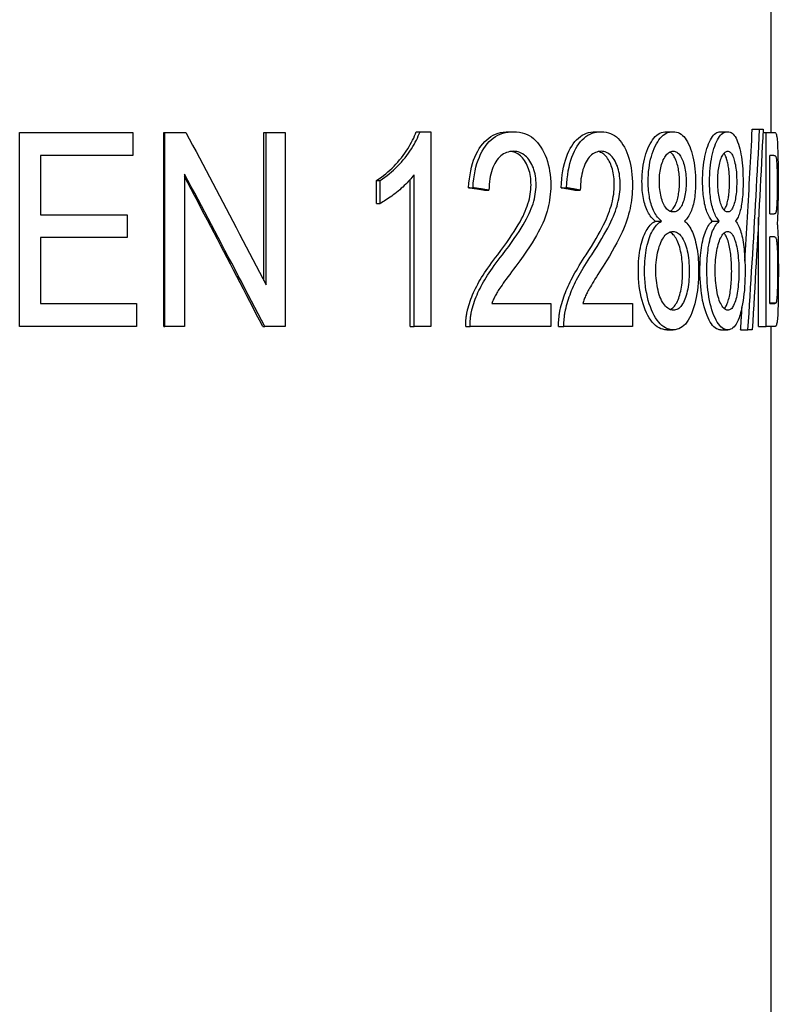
# Model space of a CAD drawing. Header units: millimetres. Extents: x 66 to 3871, y 40 to 351.
# Tile 7 of 9: x 423 to 433, y 242 to 255. Entities that reach past the tile are written whole.
import ezdxf

# ---------------------------------------------------------------- set-up
doc = ezdxf.new("R2010")
doc.units = ezdxf.units.MM
doc.layers.add('DETAIL', color=2, linetype='Continuous')

msp = doc.modelspace()

# ---------------------------------------------------------------- linework, layer by layer
at = {"layer": 'DETAIL'}
for p, q in [((432.549, 265.467), (432.549, 253.88)), ((422.714, 253.88), (424.198, 253.88)), ((422.714, 251.34), (422.714, 253.88)), ((424.198, 253.88), (424.198, 253.58)), ((424.601, 253.88), (424.616, 253.88)), ((424.601, 251.34), (424.601, 253.88)), ((424.616, 253.88), (424.89, 253.88)), ((424.616, 251.34), (424.616, 253.88)), ((425.913, 253.88), (425.942, 253.88)), ((425.913, 251.941), (425.913, 253.88)), ((425.942, 253.88), (426.19, 253.88)), ((425.942, 251.886), (425.942, 253.88)), ((426.19, 253.88), (426.19, 251.34)), ((427.906, 253.89), (427.956, 253.89)), ((427.956, 253.89), (428.096, 253.89)), ((428.096, 253.89), (428.096, 251.34)), ((429.12, 253.89), (429.183, 253.89)), ((430.256, 253.89), (430.331, 253.89)), ((431.184, 253.89), (431.269, 253.89)), ((431.89, 253.89), (431.983, 253.89)), ((432.306, 253.923), (432.403, 253.923)), ((432.403, 253.923), (432.448, 253.923)), ((432.446, 253.88), (432.488, 253.88)), ((432.488, 253.88), (432.599, 253.88)), ((432.488, 251.34), (432.488, 253.88)), ((422.986, 253.58), (422.986, 252.804)), ((424.198, 253.58), (422.986, 253.58)), ((422.989, 253.58), (422.989, 252.804)), ((432.535, 252.814), (432.535, 253.58)), ((432.59, 253.58), (432.535, 253.58)), ((424.873, 253.334), (424.873, 251.34)), ((427.388, 253.253), (427.433, 253.253)), ((427.388, 252.951), (427.388, 253.253)), ((427.433, 252.951), (427.433, 253.253)), ((427.829, 251.34), (427.829, 253.266)), ((427.878, 251.34), (427.878, 253.327)), ((428.592, 253.156), (428.65, 253.156)), ((428.8, 253.123), (428.859, 253.123)), ((429.803, 253.156), (429.874, 253.156)), ((429.983, 253.123), (430.055, 253.123)), ((427.388, 252.951), (427.433, 252.951)), ((422.986, 252.804), (424.122, 252.804)), ((424.122, 252.804), (424.122, 252.504)), ((431.034, 252.719), (431.118, 252.719)), ((431.783, 252.719), (431.875, 252.719)), ((432.39, 251.34), (432.39, 252.768)), ((432.535, 252.814), (432.594, 252.814)), ((422.986, 252.504), (422.986, 251.64)), ((424.122, 252.504), (422.986, 252.504)), ((422.989, 252.504), (422.989, 251.64)), ((432.535, 251.64), (432.535, 252.514)), ((432.597, 252.514), (432.535, 252.514)), ((422.986, 251.64), (424.245, 251.64)), ((424.245, 251.64), (424.245, 251.34)), ((428.896, 251.64), (429.669, 251.64)), ((429.669, 251.64), (429.669, 251.34)), ((430.086, 251.64), (430.738, 251.64)), ((430.738, 251.64), (430.738, 251.34)), ((432.535, 251.652), (432.618, 251.652)), ((432.535, 251.64), (432.601, 251.64)), ((424.245, 251.34), (422.714, 251.34)), ((424.601, 251.34), (424.616, 251.34)), ((424.873, 251.34), (424.616, 251.34)), ((425.897, 251.34), (425.925, 251.34)), ((426.19, 251.34), (425.925, 251.34)), ((427.829, 251.34), (427.878, 251.34)), ((428.096, 251.34), (427.878, 251.34)), ((428.554, 251.34), (428.611, 251.34)), ((429.669, 251.34), (428.611, 251.34)), ((429.77, 251.34), (429.84, 251.34)), ((430.738, 251.34), (429.84, 251.34)), ((431.186, 251.298), (431.271, 251.298)), ((431.892, 251.298), (431.985, 251.298)), ((432.154, 251.298), (432.25, 251.298)), ((432.306, 251.298), (432.25, 251.298)), ((432.39, 251.34), (432.488, 251.34)), ((432.601, 251.34), (432.488, 251.34)), ((432.549, 251.34), (432.549, 241.967))]:
    msp.add_line(p, q, dxfattribs=at)
at = {"layer": 'DETAIL', "flags": 128}
for points in [[(424.89, 253.88), (424.934, 253.797), (424.979, 253.714), (425.023, 253.631), (425.067, 253.548), (425.111, 253.465), (425.155, 253.382), (425.2, 253.299), (425.244, 253.216), (425.288, 253.133), (425.332, 253.05), (425.375, 252.966), (425.419, 252.883), (425.463, 252.8), (425.507, 252.717), (425.551, 252.634), (425.594, 252.551), (425.638, 252.468), (425.681, 252.385), (425.725, 252.302), (425.768, 252.219), (425.812, 252.136), (425.855, 252.053), (425.898, 251.969), (425.942, 251.886)], [(427.388, 253.253), (427.419, 253.274), (427.45, 253.295), (427.479, 253.317), (427.508, 253.34), (427.536, 253.364), (427.563, 253.388), (427.59, 253.414), (427.616, 253.439), (427.641, 253.466), (427.666, 253.493), (427.689, 253.522), (427.713, 253.55), (427.735, 253.579), (427.756, 253.608), (427.776, 253.637), (427.795, 253.666), (427.813, 253.694), (427.829, 253.723), (427.845, 253.751), (427.859, 253.779), (427.873, 253.807), (427.885, 253.835), (427.896, 253.863), (427.906, 253.89)], [(427.433, 253.253), (427.464, 253.274), (427.494, 253.295), (427.524, 253.317), (427.553, 253.34), (427.582, 253.364), (427.609, 253.388), (427.636, 253.414), (427.662, 253.439), (427.688, 253.466), (427.713, 253.493), (427.737, 253.522), (427.76, 253.55), (427.783, 253.579), (427.804, 253.608), (427.824, 253.637), (427.843, 253.666), (427.861, 253.694), (427.878, 253.723), (427.894, 253.751), (427.909, 253.779), (427.922, 253.807), (427.934, 253.835), (427.946, 253.863), (427.956, 253.89)], [(428.592, 253.156), (428.597, 253.215), (428.603, 253.271), (428.611, 253.325), (428.62, 253.376), (428.631, 253.425), (428.644, 253.472), (428.658, 253.516), (428.674, 253.558), (428.692, 253.598), (428.711, 253.635), (428.732, 253.67), (428.754, 253.702), (428.778, 253.732), (428.803, 253.76), (428.829, 253.784), (428.856, 253.807), (428.885, 253.826), (428.915, 253.843), (428.946, 253.857), (428.979, 253.869), (429.012, 253.878), (429.047, 253.885), (429.083, 253.889), (429.12, 253.89)], [(428.65, 253.156), (428.654, 253.215), (428.661, 253.271), (428.668, 253.325), (428.678, 253.376), (428.689, 253.425), (428.702, 253.472), (428.716, 253.516), (428.733, 253.558), (428.75, 253.598), (428.77, 253.635), (428.79, 253.67), (428.813, 253.702), (428.837, 253.732), (428.862, 253.76), (428.889, 253.784), (428.916, 253.807), (428.946, 253.826), (428.976, 253.843), (429.007, 253.857), (429.04, 253.869), (429.074, 253.878), (429.109, 253.885), (429.145, 253.889), (429.183, 253.89)], [(429.183, 253.89), (429.221, 253.889), (429.257, 253.884), (429.292, 253.877), (429.325, 253.868), (429.357, 253.855), (429.387, 253.84), (429.416, 253.821), (429.444, 253.8), (429.47, 253.776), (429.495, 253.75), (429.518, 253.72), (429.54, 253.688), (429.561, 253.653), (429.579, 253.618), (429.596, 253.581), (429.611, 253.542), (429.624, 253.502), (429.636, 253.461), (429.646, 253.418), (429.653, 253.375), (429.66, 253.329), (429.664, 253.283), (429.667, 253.235), (429.668, 253.185)], [(429.803, 253.156), (429.807, 253.215), (429.813, 253.271), (429.819, 253.325), (429.828, 253.376), (429.837, 253.425), (429.848, 253.472), (429.861, 253.516), (429.874, 253.558), (429.889, 253.598), (429.906, 253.635), (429.924, 253.67), (429.943, 253.702), (429.963, 253.732), (429.985, 253.76), (430.007, 253.784), (430.031, 253.807), (430.056, 253.826), (430.081, 253.843), (430.108, 253.857), (430.136, 253.869), (430.164, 253.878), (430.194, 253.885), (430.224, 253.889), (430.256, 253.89)], [(429.874, 253.156), (429.878, 253.215), (429.883, 253.271), (429.89, 253.325), (429.898, 253.376), (429.908, 253.425), (429.919, 253.472), (429.931, 253.516), (429.945, 253.558), (429.961, 253.598), (429.977, 253.635), (429.995, 253.67), (430.015, 253.702), (430.035, 253.732), (430.057, 253.76), (430.08, 253.784), (430.104, 253.807), (430.129, 253.826), (430.155, 253.843), (430.182, 253.857), (430.21, 253.869), (430.239, 253.878), (430.268, 253.885), (430.299, 253.889), (430.331, 253.89)], [(430.331, 253.89), (430.363, 253.889), (430.394, 253.884), (430.423, 253.877), (430.451, 253.868), (430.478, 253.855), (430.504, 253.84), (430.528, 253.821), (430.551, 253.8), (430.573, 253.776), (430.594, 253.75), (430.613, 253.72), (430.632, 253.688), (430.649, 253.653), (430.664, 253.618), (430.678, 253.581), (430.691, 253.542), (430.702, 253.502), (430.711, 253.461), (430.719, 253.418), (430.726, 253.375), (430.731, 253.329), (430.734, 253.283), (430.737, 253.235), (430.737, 253.185)], [(430.862, 253.236), (430.863, 253.281), (430.865, 253.326), (430.868, 253.369), (430.873, 253.411), (430.878, 253.451), (430.885, 253.491), (430.894, 253.529), (430.903, 253.566), (430.914, 253.601), (430.926, 253.636), (430.939, 253.669), (430.953, 253.701), (430.969, 253.731), (430.985, 253.759), (431.002, 253.784), (431.019, 253.806), (431.037, 253.826), (431.056, 253.843), (431.076, 253.857), (431.096, 253.869), (431.117, 253.878), (431.139, 253.885), (431.161, 253.889), (431.184, 253.89)], [(430.944, 253.236), (430.945, 253.281), (430.947, 253.326), (430.95, 253.369), (430.955, 253.411), (430.96, 253.451), (430.967, 253.491), (430.976, 253.529), (430.985, 253.566), (430.996, 253.601), (431.008, 253.636), (431.022, 253.669), (431.036, 253.701), (431.052, 253.731), (431.068, 253.759), (431.085, 253.784), (431.102, 253.806), (431.121, 253.826), (431.14, 253.843), (431.16, 253.857), (431.18, 253.869), (431.202, 253.878), (431.223, 253.885), (431.246, 253.889), (431.269, 253.89)], [(431.269, 253.89), (431.292, 253.889), (431.314, 253.885), (431.335, 253.878), (431.355, 253.869), (431.374, 253.857), (431.393, 253.842), (431.411, 253.825), (431.427, 253.804), (431.443, 253.782), (431.459, 253.756), (431.473, 253.728), (431.487, 253.697), (431.499, 253.665), (431.511, 253.631), (431.521, 253.596), (431.53, 253.56), (431.538, 253.522), (431.545, 253.484), (431.551, 253.444), (431.556, 253.403), (431.56, 253.361), (431.563, 253.318), (431.564, 253.274), (431.565, 253.228)], [(431.657, 253.236), (431.657, 253.281), (431.659, 253.326), (431.661, 253.369), (431.664, 253.411), (431.669, 253.451), (431.674, 253.491), (431.68, 253.529), (431.687, 253.566), (431.695, 253.601), (431.704, 253.636), (431.713, 253.669), (431.724, 253.701), (431.735, 253.731), (431.747, 253.759), (431.759, 253.784), (431.772, 253.806), (431.785, 253.826), (431.799, 253.843), (431.813, 253.857), (431.828, 253.869), (431.843, 253.878), (431.858, 253.885), (431.874, 253.889), (431.89, 253.89)], [(431.747, 253.236), (431.748, 253.281), (431.749, 253.326), (431.751, 253.369), (431.755, 253.411), (431.759, 253.451), (431.764, 253.491), (431.771, 253.529), (431.778, 253.566), (431.786, 253.601), (431.795, 253.636), (431.804, 253.669), (431.815, 253.701), (431.826, 253.731), (431.838, 253.759), (431.851, 253.784), (431.864, 253.806), (431.877, 253.826), (431.891, 253.843), (431.905, 253.857), (431.92, 253.869), (431.935, 253.878), (431.951, 253.885), (431.967, 253.889), (431.983, 253.89)], [(431.983, 253.89), (432, 253.889), (432.015, 253.885), (432.03, 253.878), (432.044, 253.869), (432.057, 253.857), (432.07, 253.842), (432.082, 253.825), (432.094, 253.804), (432.105, 253.782), (432.115, 253.756), (432.125, 253.728), (432.134, 253.697), (432.143, 253.665), (432.151, 253.631), (432.158, 253.596), (432.164, 253.56), (432.169, 253.522), (432.174, 253.484), (432.178, 253.444), (432.181, 253.403), (432.184, 253.361), (432.185, 253.318), (432.186, 253.274), (432.187, 253.228)], [(432.21, 252.197), (432.214, 252.269), (432.219, 252.341), (432.223, 252.413), (432.227, 252.485), (432.231, 252.557), (432.236, 252.628), (432.24, 252.7), (432.244, 252.772), (432.248, 252.844), (432.252, 252.916), (432.256, 252.988), (432.26, 253.06), (432.264, 253.132), (432.268, 253.204), (432.272, 253.276), (432.276, 253.348), (432.28, 253.42), (432.284, 253.491), (432.287, 253.563), (432.291, 253.635), (432.295, 253.707), (432.299, 253.779), (432.302, 253.851), (432.306, 253.923)], [(432.25, 251.298), (432.257, 251.407), (432.264, 251.517), (432.271, 251.626), (432.278, 251.735), (432.285, 251.845), (432.291, 251.954), (432.298, 252.064), (432.305, 252.173), (432.312, 252.282), (432.318, 252.392), (432.325, 252.501), (432.331, 252.61), (432.337, 252.72), (432.344, 252.829), (432.35, 252.939), (432.356, 253.048), (432.362, 253.157), (432.368, 253.267), (432.374, 253.376), (432.38, 253.485), (432.386, 253.595), (432.392, 253.704), (432.398, 253.814), (432.403, 253.923)], [(432.448, 253.923), (432.443, 253.814), (432.437, 253.704), (432.432, 253.595), (432.427, 253.485), (432.421, 253.376), (432.416, 253.267), (432.41, 253.157), (432.405, 253.048), (432.399, 252.939), (432.393, 252.829), (432.387, 252.72), (432.382, 252.61), (432.376, 252.501), (432.37, 252.392), (432.364, 252.282), (432.358, 252.173), (432.351, 252.064), (432.345, 251.954), (432.339, 251.845), (432.332, 251.735), (432.326, 251.626), (432.32, 251.517), (432.313, 251.407), (432.306, 251.298)], [(432.599, 253.88), (432.605, 253.879), (432.61, 253.876), (432.615, 253.87), (432.619, 253.861), (432.623, 253.85), (432.626, 253.837), (432.628, 253.821), (432.631, 253.803), (432.633, 253.782), (432.635, 253.759), (432.637, 253.733), (432.638, 253.705), (432.639, 253.674), (432.64, 253.641), (432.641, 253.604), (432.642, 253.566), (432.643, 253.526), (432.644, 253.485), (432.644, 253.444), (432.644, 253.402), (432.645, 253.36), (432.645, 253.317), (432.645, 253.274), (432.645, 253.23)], [(429.178, 253.633), (429.155, 253.632), (429.133, 253.629), (429.111, 253.624), (429.09, 253.618), (429.07, 253.609), (429.05, 253.599), (429.031, 253.587), (429.013, 253.572), (428.996, 253.556), (428.979, 253.539), (428.964, 253.519), (428.949, 253.497), (428.935, 253.474), (428.922, 253.449), (428.91, 253.423), (428.9, 253.395), (428.891, 253.366), (428.883, 253.336), (428.876, 253.304), (428.87, 253.271), (428.866, 253.236), (428.862, 253.2), (428.86, 253.162), (428.859, 253.123)], [(429.41, 253.193), (429.409, 253.222), (429.408, 253.25), (429.405, 253.277), (429.402, 253.304), (429.398, 253.33), (429.392, 253.355), (429.386, 253.379), (429.378, 253.403), (429.37, 253.426), (429.361, 253.448), (429.35, 253.47), (429.339, 253.491), (429.326, 253.511), (429.313, 253.529), (429.3, 253.546), (429.285, 253.562), (429.27, 253.576), (429.254, 253.589), (429.238, 253.6), (429.221, 253.609), (429.203, 253.617), (429.185, 253.623), (429.166, 253.628), (429.147, 253.631)], [(429.476, 253.193), (429.475, 253.224), (429.474, 253.253), (429.471, 253.282), (429.467, 253.31), (429.462, 253.338), (429.456, 253.364), (429.448, 253.39), (429.44, 253.415), (429.43, 253.439), (429.42, 253.462), (429.408, 253.484), (429.395, 253.506), (429.381, 253.526), (429.366, 253.545), (429.351, 253.561), (429.335, 253.576), (429.318, 253.589), (429.3, 253.601), (429.282, 253.611), (429.262, 253.619), (429.243, 253.625), (429.222, 253.629), (429.201, 253.632), (429.178, 253.633)], [(430.327, 253.633), (430.307, 253.632), (430.288, 253.629), (430.27, 253.624), (430.252, 253.618), (430.235, 253.609), (430.218, 253.599), (430.202, 253.587), (430.187, 253.572), (430.172, 253.556), (430.158, 253.539), (430.144, 253.519), (430.131, 253.497), (430.12, 253.474), (430.109, 253.449), (430.099, 253.423), (430.09, 253.395), (430.082, 253.366), (430.075, 253.336), (430.069, 253.304), (430.064, 253.271), (430.06, 253.236), (430.057, 253.2), (430.056, 253.162), (430.055, 253.123)], [(430.5, 253.193), (430.5, 253.221), (430.498, 253.248), (430.497, 253.275), (430.494, 253.301), (430.49, 253.326), (430.486, 253.351), (430.481, 253.375), (430.475, 253.398), (430.468, 253.421), (430.461, 253.442), (430.453, 253.463), (430.444, 253.484), (430.434, 253.504), (430.423, 253.522), (430.412, 253.54), (430.401, 253.556), (430.389, 253.57), (430.376, 253.583), (430.363, 253.594), (430.349, 253.604), (430.335, 253.613), (430.32, 253.619), (430.305, 253.625), (430.289, 253.629)], [(430.578, 253.193), (430.577, 253.224), (430.576, 253.253), (430.574, 253.282), (430.57, 253.31), (430.566, 253.338), (430.561, 253.364), (430.555, 253.39), (430.548, 253.415), (430.54, 253.439), (430.531, 253.462), (430.521, 253.484), (430.51, 253.506), (430.498, 253.526), (430.486, 253.545), (430.473, 253.561), (430.459, 253.576), (430.445, 253.589), (430.43, 253.601), (430.415, 253.611), (430.398, 253.619), (430.382, 253.625), (430.364, 253.629), (430.346, 253.632), (430.327, 253.633)], [(431.09, 253.247), (431.09, 253.274), (431.091, 253.299), (431.093, 253.324), (431.096, 253.348), (431.099, 253.372), (431.103, 253.395), (431.108, 253.417), (431.113, 253.439), (431.119, 253.46), (431.126, 253.481), (431.134, 253.501), (431.142, 253.52), (431.151, 253.539), (431.16, 253.555), (431.17, 253.57), (431.179, 253.584), (431.19, 253.596), (431.2, 253.606), (431.211, 253.615), (431.223, 253.622), (431.234, 253.627), (431.246, 253.631), (431.258, 253.634), (431.271, 253.635)], [(431.354, 253.23), (431.353, 253.254), (431.353, 253.277), (431.352, 253.3), (431.35, 253.322), (431.348, 253.344), (431.345, 253.365), (431.342, 253.386), (431.339, 253.406), (431.335, 253.426), (431.33, 253.445), (431.325, 253.464), (431.32, 253.482), (431.314, 253.499), (431.307, 253.516), (431.3, 253.532), (431.293, 253.547), (431.286, 253.561), (431.278, 253.573), (431.27, 253.585), (431.262, 253.595), (431.254, 253.604), (431.245, 253.612), (431.236, 253.619), (431.227, 253.624)], [(431.271, 253.635), (431.283, 253.634), (431.295, 253.631), (431.307, 253.627), (431.318, 253.622), (431.328, 253.614), (431.339, 253.605), (431.349, 253.595), (431.358, 253.582), (431.368, 253.569), (431.376, 253.553), (431.385, 253.536), (431.393, 253.517), (431.401, 253.498), (431.408, 253.477), (431.414, 253.456), (431.42, 253.433), (431.425, 253.411), (431.429, 253.387), (431.433, 253.363), (431.436, 253.338), (431.438, 253.312), (431.439, 253.285), (431.44, 253.258), (431.441, 253.23)], [(431.855, 253.247), (431.855, 253.274), (431.856, 253.299), (431.857, 253.324), (431.859, 253.348), (431.861, 253.372), (431.864, 253.395), (431.868, 253.417), (431.872, 253.439), (431.876, 253.46), (431.881, 253.481), (431.886, 253.501), (431.892, 253.52), (431.899, 253.539), (431.905, 253.555), (431.912, 253.57), (431.919, 253.584), (431.927, 253.596), (431.934, 253.606), (431.942, 253.615), (431.95, 253.622), (431.959, 253.627), (431.967, 253.631), (431.976, 253.634), (431.985, 253.635)], [(432.009, 253.23), (432.009, 253.251), (432.008, 253.272), (432.008, 253.293), (432.007, 253.313), (432.006, 253.333), (432.004, 253.352), (432.003, 253.371), (432.001, 253.39), (431.998, 253.408), (431.996, 253.425), (431.993, 253.443), (431.99, 253.459), (431.987, 253.476), (431.983, 253.492), (431.979, 253.507), (431.975, 253.522), (431.971, 253.536), (431.967, 253.549), (431.962, 253.562), (431.957, 253.573), (431.952, 253.583), (431.947, 253.593), (431.942, 253.601), (431.937, 253.609)], [(431.985, 253.635), (431.993, 253.634), (432.002, 253.631), (432.01, 253.627), (432.018, 253.622), (432.025, 253.614), (432.033, 253.605), (432.039, 253.595), (432.046, 253.582), (432.053, 253.569), (432.059, 253.553), (432.065, 253.536), (432.07, 253.517), (432.076, 253.498), (432.08, 253.477), (432.085, 253.456), (432.089, 253.433), (432.092, 253.411), (432.095, 253.387), (432.098, 253.363), (432.1, 253.338), (432.101, 253.312), (432.102, 253.285), (432.103, 253.258), (432.103, 253.23)], [(432.59, 253.58), (432.596, 253.58), (432.601, 253.578), (432.605, 253.575), (432.609, 253.571), (432.613, 253.566), (432.616, 253.56), (432.618, 253.553), (432.62, 253.545), (432.622, 253.535), (432.623, 253.523), (432.625, 253.509), (432.626, 253.494), (432.627, 253.476), (432.628, 253.457), (432.629, 253.436), (432.63, 253.413), (432.631, 253.388), (432.631, 253.363), (432.632, 253.337), (432.632, 253.31), (432.633, 253.281), (432.633, 253.252), (432.633, 253.222), (432.633, 253.191)], [(425.925, 251.34), (425.881, 251.424), (425.838, 251.507), (425.795, 251.59), (425.751, 251.673), (425.708, 251.756), (425.664, 251.839), (425.621, 251.922), (425.577, 252.005), (425.534, 252.088), (425.49, 252.171), (425.446, 252.254), (425.402, 252.337), (425.358, 252.421), (425.314, 252.504), (425.27, 252.587), (425.226, 252.67), (425.182, 252.753), (425.138, 252.836), (425.094, 252.919), (425.05, 253.002), (425.006, 253.085), (424.961, 253.168), (424.917, 253.251), (424.873, 253.334)], [(425.897, 251.34), (425.854, 251.422), (425.812, 251.504), (425.77, 251.586), (425.728, 251.667), (425.686, 251.749), (425.643, 251.831), (425.601, 251.913), (425.558, 251.994), (425.516, 252.076), (425.473, 252.158), (425.431, 252.24), (425.388, 252.322), (425.345, 252.403), (425.303, 252.485), (425.26, 252.567), (425.217, 252.649), (425.174, 252.73), (425.131, 252.812), (425.088, 252.894), (425.045, 252.976), (425.002, 253.057), (424.959, 253.139), (424.916, 253.221), (424.873, 253.303)], [(427.878, 253.327), (427.864, 253.309), (427.85, 253.291), (427.835, 253.273), (427.82, 253.256), (427.803, 253.238), (427.786, 253.22), (427.769, 253.202), (427.75, 253.184), (427.731, 253.166), (427.711, 253.149), (427.69, 253.131), (427.669, 253.113), (427.647, 253.095), (427.626, 253.078), (427.605, 253.062), (427.585, 253.047), (427.564, 253.033), (427.544, 253.019), (427.525, 253.006), (427.506, 252.993), (427.487, 252.982), (427.469, 252.971), (427.45, 252.961), (427.433, 252.951)], [(431.034, 252.719), (431.02, 252.731), (431.007, 252.744), (430.994, 252.758), (430.982, 252.773), (430.97, 252.789), (430.959, 252.805), (430.948, 252.823), (430.938, 252.841), (430.929, 252.86), (430.921, 252.88), (430.913, 252.901), (430.905, 252.922), (430.898, 252.944), (430.892, 252.967), (430.887, 252.991), (430.881, 253.015), (430.877, 253.041), (430.873, 253.066), (430.87, 253.093), (430.867, 253.12), (430.865, 253.148), (430.864, 253.176), (430.863, 253.206), (430.862, 253.236)], [(431.118, 252.719), (431.104, 252.731), (431.09, 252.744), (431.077, 252.758), (431.065, 252.773), (431.053, 252.789), (431.042, 252.805), (431.031, 252.823), (431.021, 252.841), (431.012, 252.86), (431.003, 252.88), (430.995, 252.901), (430.987, 252.922), (430.981, 252.944), (430.974, 252.967), (430.969, 252.991), (430.963, 253.015), (430.959, 253.041), (430.955, 253.066), (430.952, 253.093), (430.949, 253.12), (430.947, 253.148), (430.945, 253.176), (430.945, 253.206), (430.944, 253.236)], [(431.272, 252.839), (431.259, 252.84), (431.247, 252.842), (431.234, 252.846), (431.222, 252.852), (431.211, 252.859), (431.2, 252.867), (431.189, 252.878), (431.179, 252.89), (431.169, 252.903), (431.159, 252.918), (431.15, 252.935), (431.142, 252.953), (431.133, 252.973), (431.126, 252.993), (431.119, 253.014), (431.113, 253.037), (431.108, 253.06), (431.103, 253.084), (431.099, 253.109), (431.096, 253.135), (431.093, 253.161), (431.091, 253.189), (431.09, 253.218), (431.09, 253.247)], [(431.228, 252.849), (431.238, 252.854), (431.247, 252.86), (431.256, 252.868), (431.264, 252.877), (431.272, 252.886), (431.28, 252.897), (431.288, 252.91), (431.295, 252.923), (431.302, 252.937), (431.308, 252.953), (431.315, 252.969), (431.321, 252.986), (431.326, 253.004), (431.331, 253.022), (431.335, 253.04), (431.339, 253.059), (431.342, 253.079), (431.345, 253.099), (431.348, 253.119), (431.35, 253.14), (431.352, 253.162), (431.353, 253.184), (431.353, 253.207), (431.354, 253.23)], [(431.441, 253.23), (431.44, 253.203), (431.44, 253.177), (431.438, 253.151), (431.436, 253.126), (431.433, 253.102), (431.429, 253.078), (431.425, 253.055), (431.42, 253.033), (431.415, 253.012), (431.409, 252.991), (431.402, 252.971), (431.395, 252.952), (431.387, 252.934), (431.378, 252.918), (431.37, 252.903), (431.36, 252.889), (431.351, 252.877), (431.341, 252.867), (431.331, 252.859), (431.32, 252.851), (431.308, 252.846), (431.297, 252.842), (431.285, 252.84), (431.272, 252.839)], [(431.565, 253.228), (431.564, 253.199), (431.564, 253.171), (431.563, 253.143), (431.561, 253.116), (431.559, 253.089), (431.556, 253.063), (431.553, 253.038), (431.549, 253.013), (431.545, 252.989), (431.54, 252.966), (431.535, 252.943), (431.53, 252.921), (431.524, 252.9), (431.517, 252.879), (431.51, 252.859), (431.502, 252.841), (431.494, 252.822), (431.485, 252.805), (431.475, 252.789), (431.465, 252.773), (431.455, 252.758), (431.444, 252.744), (431.432, 252.731), (431.42, 252.719)], [(431.783, 252.719), (431.773, 252.731), (431.763, 252.744), (431.754, 252.758), (431.745, 252.773), (431.736, 252.789), (431.728, 252.805), (431.72, 252.823), (431.713, 252.841), (431.706, 252.86), (431.7, 252.88), (431.694, 252.901), (431.688, 252.922), (431.683, 252.944), (431.679, 252.967), (431.675, 252.991), (431.671, 253.015), (431.668, 253.041), (431.665, 253.066), (431.662, 253.093), (431.66, 253.12), (431.659, 253.148), (431.658, 253.176), (431.657, 253.206), (431.657, 253.236)], [(431.875, 252.719), (431.865, 252.731), (431.855, 252.744), (431.845, 252.758), (431.836, 252.773), (431.827, 252.789), (431.819, 252.805), (431.811, 252.823), (431.804, 252.841), (431.797, 252.86), (431.791, 252.88), (431.785, 252.901), (431.779, 252.922), (431.774, 252.944), (431.769, 252.967), (431.765, 252.991), (431.761, 253.015), (431.758, 253.041), (431.755, 253.066), (431.753, 253.093), (431.751, 253.12), (431.749, 253.148), (431.748, 253.176), (431.747, 253.206), (431.747, 253.236)], [(431.986, 252.839), (431.976, 252.84), (431.967, 252.842), (431.959, 252.846), (431.95, 252.852), (431.942, 252.859), (431.934, 252.867), (431.926, 252.878), (431.919, 252.89), (431.912, 252.903), (431.905, 252.918), (431.898, 252.935), (431.892, 252.953), (431.886, 252.973), (431.881, 252.993), (431.876, 253.014), (431.871, 253.037), (431.867, 253.06), (431.864, 253.084), (431.861, 253.109), (431.859, 253.135), (431.857, 253.161), (431.856, 253.189), (431.855, 253.218), (431.855, 253.247)], [(431.938, 252.863), (431.943, 252.871), (431.948, 252.879), (431.953, 252.888), (431.958, 252.898), (431.963, 252.909), (431.967, 252.92), (431.972, 252.933), (431.976, 252.947), (431.98, 252.961), (431.984, 252.976), (431.987, 252.992), (431.991, 253.008), (431.994, 253.024), (431.996, 253.04), (431.999, 253.057), (432.001, 253.075), (432.003, 253.093), (432.004, 253.111), (432.006, 253.13), (432.007, 253.149), (432.008, 253.169), (432.008, 253.189), (432.009, 253.209), (432.009, 253.23)], [(432.103, 253.23), (432.103, 253.203), (432.102, 253.177), (432.101, 253.151), (432.1, 253.126), (432.098, 253.102), (432.095, 253.078), (432.092, 253.055), (432.089, 253.033), (432.085, 253.012), (432.081, 252.991), (432.077, 252.971), (432.071, 252.952), (432.066, 252.934), (432.06, 252.918), (432.054, 252.903), (432.048, 252.889), (432.041, 252.877), (432.034, 252.867), (432.027, 252.859), (432.019, 252.851), (432.011, 252.846), (432.003, 252.842), (431.994, 252.84), (431.986, 252.839)], [(432.187, 253.228), (432.187, 253.199), (432.186, 253.171), (432.185, 253.143), (432.184, 253.116), (432.183, 253.089), (432.181, 253.063), (432.179, 253.038), (432.176, 253.013), (432.174, 252.989), (432.171, 252.966), (432.167, 252.943), (432.163, 252.921), (432.159, 252.9), (432.155, 252.879), (432.15, 252.859), (432.145, 252.841), (432.139, 252.822), (432.133, 252.805), (432.127, 252.789), (432.12, 252.773), (432.113, 252.758), (432.105, 252.744), (432.097, 252.731), (432.089, 252.719)], [(432.645, 253.23), (432.645, 253.203), (432.645, 253.176), (432.645, 253.15), (432.645, 253.124), (432.645, 253.098), (432.645, 253.072), (432.644, 253.047), (432.644, 253.022), (432.644, 252.997), (432.643, 252.972), (432.643, 252.948), (432.643, 252.924), (432.642, 252.901), (432.642, 252.878), (432.641, 252.856), (432.64, 252.835), (432.64, 252.814), (432.639, 252.794), (432.638, 252.775), (432.637, 252.757), (432.636, 252.74), (432.635, 252.723), (432.633, 252.707), (432.632, 252.692)], [(428.8, 253.123), (428.791, 253.125), (428.783, 253.126), (428.774, 253.128), (428.766, 253.129), (428.757, 253.13), (428.749, 253.132), (428.74, 253.133), (428.731, 253.134), (428.723, 253.136), (428.714, 253.137), (428.705, 253.139), (428.697, 253.14), (428.688, 253.141), (428.679, 253.143), (428.671, 253.144), (428.662, 253.145), (428.653, 253.147), (428.645, 253.148), (428.636, 253.15), (428.627, 253.151), (428.619, 253.152), (428.61, 253.154), (428.601, 253.155), (428.592, 253.156)], [(428.859, 253.123), (428.851, 253.125), (428.842, 253.126), (428.834, 253.128), (428.825, 253.129), (428.816, 253.13), (428.807, 253.132), (428.799, 253.133), (428.79, 253.134), (428.781, 253.136), (428.773, 253.137), (428.764, 253.139), (428.755, 253.14), (428.746, 253.141), (428.738, 253.143), (428.729, 253.144), (428.72, 253.145), (428.711, 253.147), (428.703, 253.148), (428.694, 253.15), (428.685, 253.151), (428.676, 253.152), (428.667, 253.154), (428.659, 253.155), (428.65, 253.156)], [(428.973, 252.279), (429.015, 252.335), (429.055, 252.389), (429.092, 252.441), (429.127, 252.491), (429.16, 252.538), (429.19, 252.584), (429.217, 252.628), (429.243, 252.67), (429.266, 252.71), (429.286, 252.748), (429.305, 252.784), (429.321, 252.818), (429.335, 252.85), (429.348, 252.883), (429.36, 252.915), (429.37, 252.947), (429.38, 252.979), (429.388, 253.01), (429.394, 253.041), (429.4, 253.072), (429.404, 253.103), (429.407, 253.133), (429.409, 253.163), (429.41, 253.193)], [(429.034, 252.279), (429.077, 252.335), (429.117, 252.389), (429.155, 252.441), (429.19, 252.491), (429.223, 252.538), (429.253, 252.584), (429.281, 252.628), (429.307, 252.67), (429.33, 252.71), (429.351, 252.748), (429.37, 252.784), (429.386, 252.818), (429.4, 252.85), (429.413, 252.883), (429.425, 252.915), (429.436, 252.947), (429.445, 252.979), (429.454, 253.01), (429.46, 253.041), (429.466, 253.072), (429.47, 253.103), (429.473, 253.133), (429.475, 253.163), (429.476, 253.193)], [(429.668, 253.185), (429.667, 253.147), (429.665, 253.109), (429.662, 253.072), (429.658, 253.034), (429.653, 252.996), (429.647, 252.959), (429.639, 252.922), (429.63, 252.885), (429.62, 252.848), (429.608, 252.811), (429.595, 252.773), (429.58, 252.734), (429.564, 252.695), (429.546, 252.656), (429.526, 252.616), (429.505, 252.576), (429.482, 252.533), (429.454, 252.487), (429.423, 252.436), (429.388, 252.382), (429.349, 252.325), (429.307, 252.263), (429.261, 252.198), (429.21, 252.128)], [(429.983, 253.123), (429.975, 253.125), (429.968, 253.126), (429.96, 253.128), (429.953, 253.129), (429.946, 253.13), (429.938, 253.132), (429.931, 253.133), (429.923, 253.134), (429.916, 253.136), (429.909, 253.137), (429.901, 253.139), (429.894, 253.14), (429.886, 253.141), (429.879, 253.143), (429.871, 253.144), (429.864, 253.145), (429.856, 253.147), (429.849, 253.148), (429.841, 253.15), (429.834, 253.151), (429.826, 253.152), (429.819, 253.154), (429.811, 253.155), (429.803, 253.156)], [(430.055, 253.123), (430.047, 253.125), (430.04, 253.126), (430.032, 253.128), (430.025, 253.129), (430.018, 253.13), (430.01, 253.132), (430.003, 253.133), (429.995, 253.134), (429.988, 253.136), (429.98, 253.137), (429.972, 253.139), (429.965, 253.14), (429.957, 253.141), (429.95, 253.143), (429.942, 253.144), (429.935, 253.145), (429.927, 253.147), (429.919, 253.148), (429.912, 253.15), (429.904, 253.151), (429.897, 253.152), (429.889, 253.154), (429.881, 253.155), (429.874, 253.156)], [(430.131, 252.279), (430.167, 252.335), (430.201, 252.389), (430.232, 252.441), (430.262, 252.491), (430.289, 252.538), (430.315, 252.584), (430.338, 252.628), (430.36, 252.67), (430.379, 252.71), (430.396, 252.748), (430.412, 252.784), (430.425, 252.818), (430.437, 252.85), (430.448, 252.883), (430.458, 252.915), (430.467, 252.947), (430.475, 252.979), (430.481, 253.01), (430.487, 253.041), (430.492, 253.072), (430.495, 253.103), (430.498, 253.133), (430.5, 253.163), (430.5, 253.193)], [(430.205, 252.279), (430.241, 252.335), (430.275, 252.389), (430.307, 252.441), (430.337, 252.491), (430.365, 252.538), (430.391, 252.584), (430.414, 252.628), (430.436, 252.67), (430.456, 252.71), (430.473, 252.748), (430.489, 252.784), (430.502, 252.818), (430.515, 252.85), (430.526, 252.883), (430.536, 252.915), (430.544, 252.947), (430.552, 252.979), (430.559, 253.01), (430.565, 253.041), (430.57, 253.072), (430.573, 253.103), (430.576, 253.133), (430.577, 253.163), (430.578, 253.193)], [(430.737, 253.185), (430.737, 253.147), (430.735, 253.109), (430.733, 253.072), (430.73, 253.034), (430.725, 252.996), (430.72, 252.959), (430.714, 252.922), (430.706, 252.885), (430.698, 252.848), (430.688, 252.811), (430.677, 252.773), (430.665, 252.734), (430.651, 252.695), (430.636, 252.656), (430.62, 252.616), (430.602, 252.576), (430.583, 252.533), (430.56, 252.487), (430.533, 252.436), (430.504, 252.382), (430.472, 252.325), (430.436, 252.263), (430.397, 252.198), (430.354, 252.128)], [(432.633, 253.191), (432.633, 253.169), (432.633, 253.148), (432.633, 253.127), (432.633, 253.107), (432.632, 253.088), (432.632, 253.069), (432.632, 253.051), (432.632, 253.033), (432.631, 253.016), (432.631, 253), (432.63, 252.985), (432.63, 252.97), (432.629, 252.955), (432.629, 252.942), (432.628, 252.929), (432.627, 252.916), (432.626, 252.905), (432.625, 252.894), (432.624, 252.884), (432.623, 252.874), (432.622, 252.865), (432.621, 252.857), (432.62, 252.85), (432.618, 252.843)], [(432.618, 252.843), (432.618, 252.84), (432.617, 252.838), (432.617, 252.836), (432.616, 252.834), (432.615, 252.832), (432.614, 252.83), (432.614, 252.828), (432.613, 252.827), (432.612, 252.825), (432.611, 252.824), (432.61, 252.822), (432.609, 252.821), (432.608, 252.82), (432.607, 252.819), (432.606, 252.818), (432.605, 252.817), (432.604, 252.816), (432.602, 252.816), (432.601, 252.815), (432.6, 252.815), (432.598, 252.814), (432.597, 252.814), (432.595, 252.814), (432.594, 252.814)], [(430.815, 252.076), (430.816, 252.117), (430.817, 252.156), (430.819, 252.195), (430.822, 252.232), (430.826, 252.269), (430.83, 252.304), (430.835, 252.338), (430.841, 252.371), (430.848, 252.403), (430.856, 252.433), (430.864, 252.463), (430.874, 252.491), (430.884, 252.519), (430.894, 252.544), (430.905, 252.568), (430.917, 252.591), (430.93, 252.612), (430.943, 252.632), (430.957, 252.65), (430.971, 252.667), (430.986, 252.682), (431.002, 252.696), (431.018, 252.708), (431.034, 252.719)], [(430.897, 252.076), (430.897, 252.117), (430.898, 252.156), (430.9, 252.195), (430.903, 252.232), (430.907, 252.269), (430.911, 252.304), (430.917, 252.338), (430.923, 252.371), (430.93, 252.403), (430.938, 252.433), (430.946, 252.463), (430.955, 252.491), (430.966, 252.519), (430.976, 252.544), (430.988, 252.568), (431, 252.591), (431.012, 252.612), (431.026, 252.632), (431.039, 252.65), (431.054, 252.667), (431.069, 252.682), (431.085, 252.696), (431.101, 252.708), (431.118, 252.719)], [(431.42, 252.719), (431.435, 252.706), (431.449, 252.691), (431.463, 252.675), (431.476, 252.658), (431.489, 252.639), (431.5, 252.62), (431.512, 252.598), (431.522, 252.576), (431.532, 252.552), (431.541, 252.527), (431.55, 252.501), (431.558, 252.473), (431.565, 252.444), (431.572, 252.414), (431.578, 252.384), (431.583, 252.352), (431.588, 252.32), (431.592, 252.286), (431.596, 252.252), (431.599, 252.217), (431.601, 252.18), (431.602, 252.143), (431.603, 252.105), (431.604, 252.066)], [(431.622, 252.076), (431.622, 252.117), (431.623, 252.156), (431.624, 252.195), (431.626, 252.232), (431.629, 252.269), (431.633, 252.304), (431.636, 252.338), (431.641, 252.371), (431.646, 252.403), (431.652, 252.433), (431.658, 252.463), (431.665, 252.491), (431.672, 252.519), (431.68, 252.544), (431.689, 252.568), (431.697, 252.591), (431.707, 252.612), (431.716, 252.632), (431.726, 252.65), (431.737, 252.667), (431.748, 252.682), (431.759, 252.696), (431.771, 252.708), (431.783, 252.719)], [(431.712, 252.076), (431.712, 252.117), (431.713, 252.156), (431.714, 252.195), (431.716, 252.232), (431.719, 252.269), (431.723, 252.304), (431.727, 252.338), (431.731, 252.371), (431.736, 252.403), (431.742, 252.433), (431.749, 252.463), (431.755, 252.491), (431.763, 252.519), (431.771, 252.544), (431.779, 252.568), (431.788, 252.591), (431.798, 252.612), (431.807, 252.632), (431.818, 252.65), (431.828, 252.667), (431.839, 252.682), (431.851, 252.696), (431.863, 252.708), (431.875, 252.719)], [(432.089, 252.719), (432.099, 252.706), (432.109, 252.691), (432.118, 252.675), (432.127, 252.658), (432.136, 252.639), (432.144, 252.62), (432.151, 252.598), (432.158, 252.576), (432.165, 252.552), (432.171, 252.527), (432.177, 252.501), (432.182, 252.473), (432.187, 252.444), (432.192, 252.414), (432.196, 252.384), (432.199, 252.352), (432.202, 252.32), (432.205, 252.286), (432.207, 252.252), (432.209, 252.217), (432.211, 252.18), (432.212, 252.143), (432.212, 252.105), (432.213, 252.066)], [(432.632, 252.692), (432.634, 252.68), (432.635, 252.667), (432.637, 252.652), (432.638, 252.636), (432.639, 252.619), (432.641, 252.6), (432.642, 252.58), (432.642, 252.559), (432.643, 252.537), (432.644, 252.513), (432.645, 252.488), (432.645, 252.461), (432.646, 252.434), (432.646, 252.405), (432.646, 252.376), (432.647, 252.346), (432.647, 252.315), (432.647, 252.284), (432.647, 252.251), (432.647, 252.218), (432.647, 252.184), (432.648, 252.149), (432.648, 252.113), (432.648, 252.076)], [(431.044, 252.074), (431.045, 252.11), (431.046, 252.145), (431.048, 252.179), (431.052, 252.212), (431.056, 252.244), (431.061, 252.275), (431.066, 252.304), (431.073, 252.333), (431.081, 252.361), (431.089, 252.388), (431.099, 252.413), (431.109, 252.438), (431.12, 252.461), (431.131, 252.482), (431.143, 252.502), (431.155, 252.519), (431.168, 252.534), (431.181, 252.547), (431.194, 252.558), (431.208, 252.567), (431.223, 252.574), (431.237, 252.579), (431.252, 252.582), (431.268, 252.583)], [(431.394, 252.063), (431.394, 252.095), (431.393, 252.127), (431.391, 252.159), (431.389, 252.189), (431.386, 252.218), (431.383, 252.247), (431.379, 252.275), (431.374, 252.302), (431.369, 252.328), (431.363, 252.353), (431.356, 252.377), (431.349, 252.401), (431.341, 252.423), (431.332, 252.445), (431.323, 252.465), (431.314, 252.484), (431.304, 252.501), (431.294, 252.516), (431.283, 252.53), (431.272, 252.542), (431.261, 252.553), (431.249, 252.562), (431.237, 252.569), (431.225, 252.575)], [(431.268, 252.583), (431.284, 252.582), (431.299, 252.579), (431.313, 252.574), (431.327, 252.567), (431.341, 252.558), (431.354, 252.547), (431.367, 252.533), (431.379, 252.518), (431.39, 252.501), (431.401, 252.481), (431.412, 252.46), (431.422, 252.436), (431.432, 252.411), (431.441, 252.385), (431.449, 252.358), (431.456, 252.329), (431.462, 252.3), (431.467, 252.269), (431.472, 252.238), (431.475, 252.205), (431.478, 252.171), (431.48, 252.136), (431.481, 252.1), (431.482, 252.063)], [(431.821, 252.074), (431.821, 252.11), (431.822, 252.145), (431.824, 252.179), (431.826, 252.212), (431.829, 252.244), (431.833, 252.275), (431.837, 252.304), (431.842, 252.333), (431.848, 252.361), (431.854, 252.388), (431.861, 252.413), (431.868, 252.438), (431.876, 252.461), (431.884, 252.482), (431.893, 252.502), (431.902, 252.519), (431.911, 252.534), (431.92, 252.547), (431.93, 252.558), (431.94, 252.567), (431.95, 252.574), (431.961, 252.579), (431.972, 252.582), (431.983, 252.583)], [(432.037, 252.063), (432.036, 252.093), (432.036, 252.123), (432.035, 252.152), (432.034, 252.18), (432.032, 252.207), (432.03, 252.234), (432.028, 252.26), (432.025, 252.285), (432.022, 252.31), (432.018, 252.334), (432.014, 252.357), (432.01, 252.379), (432.006, 252.401), (432, 252.421), (431.995, 252.442), (431.989, 252.461), (431.983, 252.478), (431.977, 252.494), (431.971, 252.509), (431.964, 252.523), (431.957, 252.535), (431.95, 252.546), (431.943, 252.555), (431.935, 252.563)], [(431.983, 252.583), (431.994, 252.582), (432.004, 252.579), (432.015, 252.574), (432.024, 252.567), (432.034, 252.558), (432.043, 252.547), (432.052, 252.533), (432.06, 252.518), (432.068, 252.501), (432.076, 252.481), (432.083, 252.46), (432.091, 252.436), (432.097, 252.411), (432.103, 252.385), (432.108, 252.358), (432.113, 252.329), (432.117, 252.3), (432.121, 252.269), (432.124, 252.238), (432.127, 252.205), (432.129, 252.171), (432.13, 252.136), (432.131, 252.1), (432.131, 252.063)], [(432.597, 252.514), (432.602, 252.513), (432.606, 252.511), (432.61, 252.508), (432.614, 252.503), (432.617, 252.497), (432.62, 252.49), (432.622, 252.481), (432.624, 252.471), (432.626, 252.459), (432.628, 252.446), (432.629, 252.43), (432.63, 252.413), (432.632, 252.394), (432.633, 252.372), (432.634, 252.349), (432.635, 252.324), (432.635, 252.297), (432.636, 252.269), (432.637, 252.24), (432.637, 252.21), (432.637, 252.179), (432.638, 252.146), (432.638, 252.113), (432.638, 252.078)], [(432.538, 252.078), (432.538, 252.09), (432.538, 252.102), (432.538, 252.113), (432.538, 252.125), (432.538, 252.136), (432.538, 252.148), (432.538, 252.159), (432.538, 252.17), (432.538, 252.181), (432.537, 252.191), (432.537, 252.202), (432.537, 252.213), (432.537, 252.223), (432.537, 252.233), (432.537, 252.243), (432.537, 252.253), (432.536, 252.263), (432.536, 252.273), (432.536, 252.282), (432.536, 252.292), (432.536, 252.301), (432.535, 252.31), (432.535, 252.319), (432.535, 252.328)], [(428.578, 251.557), (428.586, 251.586), (428.594, 251.614), (428.603, 251.643), (428.612, 251.671), (428.622, 251.7), (428.633, 251.728), (428.645, 251.756), (428.657, 251.784), (428.67, 251.812), (428.683, 251.84), (428.698, 251.867), (428.712, 251.895), (428.728, 251.923), (428.745, 251.952), (428.763, 251.981), (428.782, 252.011), (428.802, 252.042), (428.823, 252.074), (428.846, 252.106), (428.869, 252.139), (428.893, 252.173), (428.919, 252.208), (428.945, 252.243), (428.973, 252.279)], [(428.635, 251.557), (428.643, 251.586), (428.651, 251.614), (428.66, 251.643), (428.67, 251.671), (428.68, 251.7), (428.691, 251.728), (428.703, 251.756), (428.715, 251.784), (428.728, 251.812), (428.742, 251.84), (428.756, 251.867), (428.771, 251.895), (428.787, 251.923), (428.804, 251.952), (428.822, 251.981), (428.841, 252.011), (428.862, 252.042), (428.883, 252.074), (428.906, 252.106), (428.929, 252.139), (428.954, 252.173), (428.98, 252.208), (429.006, 252.243), (429.034, 252.279)], [(429.791, 251.557), (429.797, 251.586), (429.805, 251.614), (429.812, 251.643), (429.821, 251.671), (429.829, 251.7), (429.839, 251.728), (429.849, 251.756), (429.859, 251.784), (429.87, 251.812), (429.882, 251.84), (429.894, 251.867), (429.907, 251.895), (429.921, 251.923), (429.935, 251.952), (429.951, 251.981), (429.967, 252.011), (429.984, 252.042), (430.003, 252.074), (430.022, 252.106), (430.042, 252.139), (430.063, 252.173), (430.084, 252.208), (430.107, 252.243), (430.131, 252.279)], [(429.861, 251.557), (429.868, 251.586), (429.875, 251.614), (429.883, 251.643), (429.891, 251.671), (429.9, 251.7), (429.909, 251.728), (429.92, 251.756), (429.93, 251.784), (429.941, 251.812), (429.953, 251.84), (429.966, 251.867), (429.979, 251.895), (429.992, 251.923), (430.007, 251.952), (430.023, 251.981), (430.039, 252.011), (430.057, 252.042), (430.075, 252.074), (430.094, 252.106), (430.115, 252.139), (430.136, 252.173), (430.158, 252.208), (430.181, 252.243), (430.205, 252.279)], [(429.21, 252.128), (429.182, 252.09), (429.155, 252.054), (429.13, 252.021), (429.106, 251.989), (429.085, 251.959), (429.064, 251.932), (429.046, 251.906), (429.03, 251.883), (429.015, 251.861), (429.002, 251.842), (428.99, 251.825), (428.981, 251.81), (428.972, 251.796), (428.964, 251.782), (428.956, 251.768), (428.948, 251.754), (428.941, 251.74), (428.933, 251.725), (428.926, 251.711), (428.92, 251.697), (428.913, 251.683), (428.907, 251.669), (428.901, 251.655), (428.896, 251.64)], [(430.354, 252.128), (430.33, 252.09), (430.307, 252.054), (430.286, 252.021), (430.266, 251.989), (430.247, 251.959), (430.23, 251.932), (430.215, 251.906), (430.201, 251.883), (430.188, 251.861), (430.177, 251.842), (430.167, 251.825), (430.159, 251.81), (430.151, 251.796), (430.144, 251.782), (430.138, 251.768), (430.131, 251.754), (430.124, 251.74), (430.118, 251.725), (430.112, 251.711), (430.107, 251.697), (430.101, 251.683), (430.096, 251.669), (430.091, 251.655), (430.086, 251.64)], [(431.186, 251.298), (431.16, 251.299), (431.135, 251.304), (431.11, 251.312), (431.086, 251.323), (431.063, 251.336), (431.041, 251.353), (431.019, 251.374), (430.998, 251.397), (430.978, 251.423), (430.958, 251.452), (430.939, 251.485), (430.922, 251.52), (430.905, 251.558), (430.889, 251.598), (430.876, 251.639), (430.863, 251.681), (430.852, 251.725), (430.842, 251.771), (430.834, 251.818), (430.827, 251.866), (430.822, 251.916), (430.818, 251.968), (430.816, 252.021), (430.815, 252.076)], [(431.271, 251.298), (431.245, 251.299), (431.219, 251.304), (431.195, 251.312), (431.171, 251.323), (431.147, 251.336), (431.124, 251.353), (431.102, 251.374), (431.081, 251.397), (431.061, 251.423), (431.041, 251.452), (431.022, 251.485), (431.004, 251.52), (430.987, 251.558), (430.972, 251.598), (430.957, 251.639), (430.945, 251.681), (430.934, 251.725), (430.924, 251.771), (430.915, 251.818), (430.909, 251.866), (430.903, 251.916), (430.9, 251.968), (430.897, 252.021), (430.897, 252.076)], [(431.272, 251.553), (431.257, 251.554), (431.242, 251.558), (431.228, 251.563), (431.213, 251.571), (431.199, 251.58), (431.184, 251.592), (431.17, 251.606), (431.156, 251.622), (431.143, 251.64), (431.13, 251.66), (431.119, 251.682), (431.108, 251.705), (431.098, 251.73), (431.089, 251.757), (431.08, 251.785), (431.073, 251.816), (431.066, 251.847), (431.06, 251.879), (431.055, 251.911), (431.051, 251.943), (431.048, 251.975), (431.046, 252.008), (431.045, 252.041), (431.044, 252.074)], [(431.23, 251.562), (431.242, 251.568), (431.254, 251.575), (431.266, 251.584), (431.277, 251.595), (431.287, 251.607), (431.297, 251.621), (431.307, 251.636), (431.317, 251.652), (431.326, 251.671), (431.335, 251.691), (431.343, 251.712), (431.351, 251.734), (431.358, 251.757), (431.364, 251.78), (431.37, 251.805), (431.375, 251.83), (431.38, 251.856), (431.383, 251.883), (431.387, 251.911), (431.39, 251.94), (431.392, 251.969), (431.393, 252), (431.394, 252.031), (431.394, 252.063)], [(431.604, 252.066), (431.603, 252.013), (431.601, 251.961), (431.598, 251.91), (431.594, 251.861), (431.589, 251.813), (431.582, 251.767), (431.574, 251.722), (431.565, 251.679), (431.555, 251.637), (431.543, 251.596), (431.53, 251.557), (431.516, 251.519), (431.501, 251.484), (431.485, 251.452), (431.468, 251.423), (431.45, 251.396), (431.431, 251.373), (431.411, 251.353), (431.39, 251.336), (431.368, 251.322), (431.346, 251.312), (431.322, 251.304), (431.297, 251.299), (431.271, 251.298)], [(431.482, 252.063), (431.481, 252.026), (431.48, 251.991), (431.478, 251.957), (431.476, 251.924), (431.472, 251.892), (431.468, 251.861), (431.462, 251.831), (431.456, 251.802), (431.45, 251.775), (431.442, 251.748), (431.434, 251.722), (431.424, 251.698), (431.414, 251.675), (431.404, 251.654), (431.393, 251.635), (431.382, 251.617), (431.37, 251.602), (431.357, 251.589), (431.345, 251.578), (431.331, 251.569), (431.317, 251.562), (431.303, 251.557), (431.288, 251.554), (431.272, 251.553)], [(431.892, 251.298), (431.874, 251.299), (431.856, 251.304), (431.838, 251.312), (431.821, 251.323), (431.804, 251.336), (431.788, 251.353), (431.772, 251.374), (431.757, 251.397), (431.742, 251.423), (431.728, 251.452), (431.714, 251.485), (431.701, 251.52), (431.688, 251.558), (431.677, 251.598), (431.666, 251.639), (431.657, 251.681), (431.649, 251.725), (431.642, 251.771), (431.636, 251.818), (431.631, 251.866), (431.627, 251.916), (431.624, 251.968), (431.622, 252.021), (431.622, 252.076)], [(431.985, 251.298), (431.966, 251.299), (431.948, 251.304), (431.93, 251.312), (431.913, 251.323), (431.896, 251.336), (431.88, 251.353), (431.864, 251.374), (431.848, 251.397), (431.833, 251.423), (431.819, 251.452), (431.805, 251.485), (431.791, 251.52), (431.779, 251.558), (431.767, 251.598), (431.757, 251.639), (431.747, 251.681), (431.739, 251.725), (431.732, 251.771), (431.726, 251.818), (431.721, 251.866), (431.717, 251.916), (431.714, 251.968), (431.712, 252.021), (431.712, 252.076)], [(431.986, 251.553), (431.975, 251.554), (431.964, 251.558), (431.954, 251.563), (431.943, 251.571), (431.933, 251.58), (431.923, 251.592), (431.913, 251.606), (431.903, 251.622), (431.893, 251.64), (431.884, 251.66), (431.875, 251.682), (431.868, 251.705), (431.86, 251.73), (431.853, 251.757), (431.847, 251.785), (431.842, 251.816), (431.837, 251.847), (431.833, 251.879), (431.829, 251.911), (431.826, 251.943), (431.824, 251.975), (431.822, 252.008), (431.821, 252.041), (431.821, 252.074)], [(431.939, 251.574), (431.947, 251.582), (431.954, 251.592), (431.961, 251.602), (431.967, 251.614), (431.974, 251.628), (431.98, 251.642), (431.986, 251.658), (431.991, 251.676), (431.997, 251.694), (432.002, 251.714), (432.007, 251.734), (432.011, 251.755), (432.015, 251.777), (432.019, 251.8), (432.023, 251.823), (432.026, 251.847), (432.028, 251.871), (432.03, 251.896), (432.032, 251.922), (432.034, 251.949), (432.035, 251.976), (432.036, 252.004), (432.036, 252.033), (432.037, 252.063)], [(432.213, 252.066), (432.212, 252.013), (432.211, 251.961), (432.209, 251.91), (432.206, 251.861), (432.203, 251.813), (432.198, 251.767), (432.193, 251.722), (432.187, 251.679), (432.18, 251.637), (432.172, 251.596), (432.164, 251.557), (432.154, 251.519), (432.144, 251.484), (432.133, 251.452), (432.121, 251.423), (432.109, 251.396), (432.096, 251.373), (432.083, 251.353), (432.068, 251.336), (432.053, 251.322), (432.037, 251.312), (432.021, 251.304), (432.003, 251.299), (431.985, 251.298)], [(432.131, 252.063), (432.131, 252.026), (432.13, 251.991), (432.129, 251.957), (432.127, 251.924), (432.124, 251.892), (432.121, 251.861), (432.118, 251.831), (432.114, 251.802), (432.109, 251.775), (432.104, 251.748), (432.098, 251.722), (432.092, 251.698), (432.085, 251.675), (432.078, 251.654), (432.07, 251.635), (432.062, 251.617), (432.054, 251.602), (432.046, 251.589), (432.037, 251.578), (432.027, 251.569), (432.017, 251.562), (432.007, 251.557), (431.997, 251.554), (431.986, 251.553)], [(432.535, 251.821), (432.535, 251.83), (432.535, 251.839), (432.535, 251.848), (432.536, 251.857), (432.536, 251.867), (432.536, 251.876), (432.536, 251.886), (432.537, 251.896), (432.537, 251.906), (432.537, 251.917), (432.537, 251.927), (432.537, 251.938), (432.537, 251.949), (432.537, 251.96), (432.538, 251.971), (432.538, 251.982), (432.538, 251.994), (432.538, 252.005), (432.538, 252.017), (432.538, 252.029), (432.538, 252.041), (432.538, 252.053), (432.538, 252.066), (432.538, 252.078)], [(432.648, 252.076), (432.648, 252.017), (432.647, 251.96), (432.647, 251.904), (432.647, 251.85), (432.647, 251.797), (432.646, 251.745), (432.646, 251.696), (432.645, 251.651), (432.644, 251.61), (432.643, 251.572), (432.642, 251.539), (432.641, 251.509), (432.64, 251.482), (432.638, 251.458), (432.636, 251.436), (432.634, 251.416), (432.632, 251.398), (432.629, 251.383), (432.625, 251.37), (432.622, 251.359), (432.617, 251.351), (432.613, 251.345), (432.607, 251.342), (432.601, 251.34)], [(432.638, 252.078), (432.638, 252.048), (432.638, 252.019), (432.638, 251.991), (432.637, 251.963), (432.637, 251.937), (432.637, 251.911), (432.636, 251.887), (432.636, 251.863), (432.635, 251.841), (432.634, 251.819), (432.634, 251.8), (432.633, 251.781), (432.632, 251.764), (432.631, 251.749), (432.63, 251.735), (432.63, 251.722), (432.628, 251.71), (432.627, 251.699), (432.626, 251.689), (432.625, 251.68), (432.623, 251.672), (432.622, 251.664), (432.62, 251.658), (432.618, 251.652)], [(428.554, 251.34), (428.554, 251.35), (428.554, 251.359), (428.554, 251.368), (428.555, 251.378), (428.555, 251.387), (428.555, 251.396), (428.556, 251.405), (428.556, 251.414), (428.557, 251.424), (428.558, 251.433), (428.559, 251.442), (428.56, 251.451), (428.561, 251.46), (428.562, 251.469), (428.563, 251.478), (428.564, 251.487), (428.566, 251.496), (428.567, 251.504), (428.569, 251.513), (428.57, 251.522), (428.572, 251.531), (428.574, 251.54), (428.576, 251.549), (428.578, 251.557)], [(428.611, 251.34), (428.611, 251.35), (428.611, 251.359), (428.611, 251.368), (428.611, 251.378), (428.612, 251.387), (428.612, 251.396), (428.613, 251.405), (428.613, 251.414), (428.614, 251.424), (428.615, 251.433), (428.615, 251.442), (428.616, 251.451), (428.617, 251.46), (428.619, 251.469), (428.62, 251.478), (428.621, 251.487), (428.623, 251.496), (428.624, 251.504), (428.626, 251.513), (428.627, 251.522), (428.629, 251.531), (428.631, 251.54), (428.633, 251.549), (428.635, 251.557)], [(429.77, 251.34), (429.77, 251.35), (429.77, 251.359), (429.77, 251.368), (429.77, 251.378), (429.771, 251.387), (429.771, 251.396), (429.771, 251.405), (429.772, 251.414), (429.773, 251.424), (429.773, 251.433), (429.774, 251.442), (429.775, 251.451), (429.776, 251.46), (429.777, 251.469), (429.778, 251.478), (429.779, 251.487), (429.78, 251.496), (429.781, 251.504), (429.783, 251.513), (429.784, 251.522), (429.786, 251.531), (429.787, 251.54), (429.789, 251.549), (429.791, 251.557)], [(429.84, 251.34), (429.84, 251.35), (429.84, 251.359), (429.84, 251.368), (429.84, 251.378), (429.841, 251.387), (429.841, 251.396), (429.841, 251.405), (429.842, 251.414), (429.843, 251.424), (429.843, 251.433), (429.844, 251.442), (429.845, 251.451), (429.846, 251.46), (429.847, 251.469), (429.848, 251.478), (429.849, 251.487), (429.85, 251.496), (429.851, 251.504), (429.853, 251.513), (429.854, 251.522), (429.856, 251.531), (429.858, 251.54), (429.859, 251.549), (429.861, 251.557)], [(432.154, 251.298), (432.155, 251.31), (432.156, 251.323), (432.156, 251.336), (432.157, 251.348), (432.158, 251.361), (432.159, 251.373), (432.16, 251.386), (432.16, 251.399), (432.161, 251.411), (432.162, 251.424), (432.163, 251.436), (432.164, 251.449), (432.164, 251.461), (432.165, 251.474), (432.166, 251.487), (432.167, 251.499), (432.168, 251.512), (432.168, 251.524), (432.169, 251.537), (432.17, 251.55), (432.171, 251.562), (432.172, 251.575), (432.172, 251.587), (432.173, 251.6)], [(432.618, 251.652), (432.618, 251.651), (432.617, 251.65), (432.617, 251.649), (432.616, 251.649), (432.616, 251.648), (432.615, 251.647), (432.615, 251.646), (432.614, 251.646), (432.614, 251.645), (432.613, 251.644), (432.612, 251.644), (432.612, 251.643), (432.611, 251.643), (432.61, 251.643), (432.609, 251.642), (432.609, 251.642), (432.608, 251.641), (432.607, 251.641), (432.606, 251.641), (432.605, 251.641), (432.604, 251.641), (432.603, 251.641), (432.602, 251.641), (432.601, 251.64)]]:
    msp.add_lwpolyline(points, dxfattribs=at)

doc.saveas('drawing.dxf')
